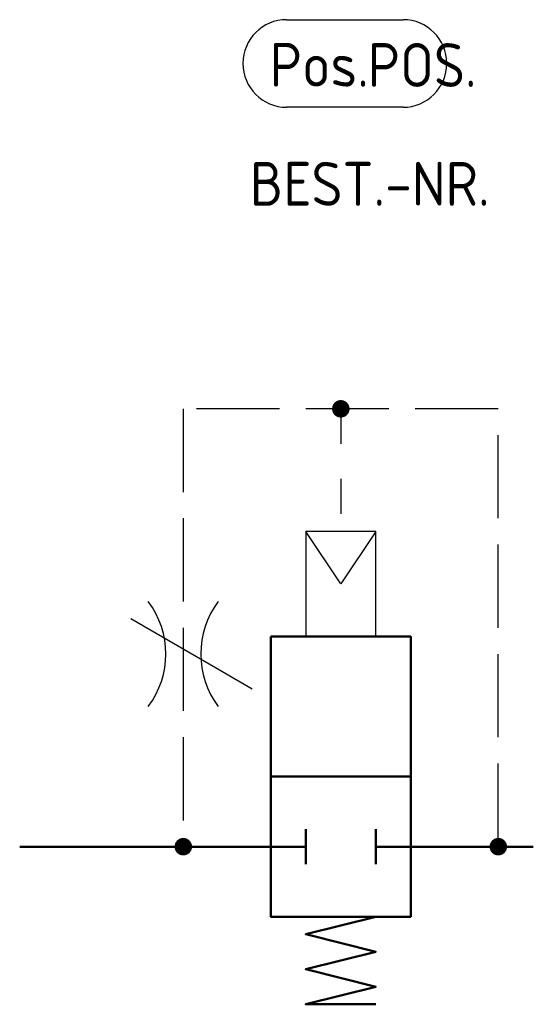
# Model space of a CAD drawing. Header units: millimetres. Extents: x 0 to 29.3, y -9 to 47.2.
import ezdxf

# ---------------------------------------------------------------- set-up
doc = ezdxf.new("R2010")
doc.units = ezdxf.units.MM
doc.linetypes.add('AM_DIN_F_W050', pattern=[6.25, 4.75, -1.5])
doc.linetypes.add('DASHEDTHIN0', pattern=[4, 2, -2])
for name, color, linetype, lineweight in [('AM_0', 7, 'Continuous', 50), ('AM_3', 6, 'AM_DIN_F_W050', 25), ('AM_4', 3, 'Continuous', 25)]:
    doc.layers.add(name, color=color, linetype=linetype, lineweight=lineweight)
doc.styles.get("Standard").update_dxf_attribs({"font": 'ISOCP.SHX'})

# ---------------------------------------------------------------- blocks, each defined once
blk = doc.blocks.new('h5081')
at = {"linetype": 'Continuous'}
blk.add_lwpolyline([(0, -2), (0, 2), (1, -2), (2, 2), (3, -2), (4, 2), (5, -2), (5, 2)], dxfattribs=at)
blk = doc.blocks.new('h7v22a')
for p, q in [((8, 8), (8, 6)), ((8, 8), (8, 6)), ((7, 6), (9, 6)), ((7, 2), (9, 2)), ((8, 0), (8, 2)), ((8, 0), (8, 2))]:
    blk.add_line(p, q)
blk.add_lwpolyline([(0, 8, 0, 1, 0), (0, 6, 0, 0, 0), (0, 0, 0, 0, 0)], format="xyseb")
blk.add_lwpolyline([(-4, 0), (-4, 8), (12, 8), (12, 0)], close=True)
blk.add_lwpolyline([(4, 8), (4, 0)])
blk = doc.blocks.new('h31001')
at = {"const_width": 0.5}
blk.add_lwpolyline([(-0.25, 0, 1), (0.25, 0, 1)], format="xyb", close=True, dxfattribs=at)

msp = doc.modelspace()

# ---------------------------------------------------------------- linework, layer by layer
at = {"linetype": 'DASHEDTHIN0'}
msp.add_line((18.35, 25), (18.35, 18), dxfattribs=at)
for p, q in [((20.35, 18), (16.35, 18)), ((18.35, 15), (16.35, 18)), ((16.35, 18), (16.35, 12)), ((20.35, 18), (18.35, 15)), ((20.35, 12), (20.35, 18))]:
    msp.add_line(p, q)
msp.add_lwpolyline([(13.278, 9), (11.546, 10), (6.35, 13)])
for centre, start, end in [((3.35, 11), 323.1301, 36.8699), ((15.35, 11), 143.1301, 216.8699)]:
    msp.add_arc(centre, 5, start, end)
at = {"layer": 'AM_0'}
for p, q in [((0, 0), (7.35, 0)), ((14.35, 0), (7.35, 0)), ((22.35, 0), (29.35, 0))]:
    msp.add_line(p, q, dxfattribs=at)
at = {"layer": 'AM_3', "color": 0}
for p, q in [((27.35, 25), (9.35, 25)), ((9.35, 25), (9.35, 0)), ((27.35, 0), (27.35, 25))]:
    msp.add_line(p, q, dxfattribs=at)
at = {"layer": 'AM_4'}
for p, q in [((15.255, 47.218), (21.906, 47.218)), ((21.906, 42.218), (15.255, 42.218))]:
    msp.add_line(p, q, dxfattribs=at)
for centre, start, end in [((15.255, 44.718), 90, 270), ((21.906, 44.718), 270, 90)]:
    msp.add_arc(centre, 2.5, start, end, dxfattribs=at)

# ---------------------------------------------------------------- block references
at = {"layer": 'AM_0', "lineweight": 0, "rotation": 270}
for name, p in [('h31001', (18.35, 25)), ('h7v22a', (14.35, 8)), ('h31001', (9.35, 0)), ('h31001', (27.35, 0)), ('h5081', (18.35, -4))]:
    msp.add_blockref(name, p, dxfattribs=at)

# ---------------------------------------------------------------- texts
at = {"layer": 'AM_4', "insert": (14.287, 44.643), "char_height": 2.5, "width": 10, "attachment_point": 4}
msp.add_mtext('Pos.', dxfattribs=at)
at = {"layer": 'AM_4'}
for tag, p in [('POS.', (19.887, 43.381)), ('BEST.-NR.', (13.149, 36.596))]:
    msp.add_attdef(tag, p, '', height=2.5, dxfattribs=at)

doc.saveas('drawing.dxf')
